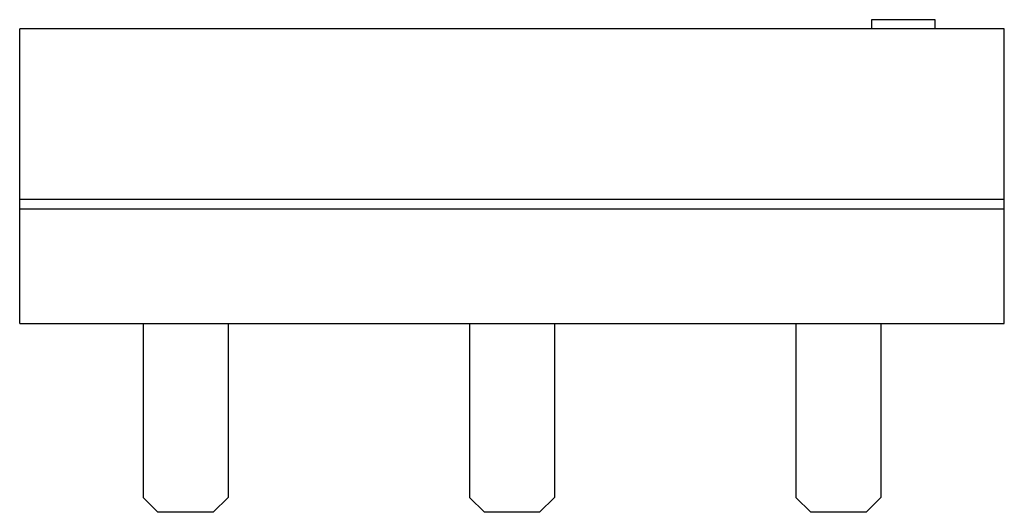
# Model space of a CAD drawing. Header units: millimetres. Extents: x 7.4 to 60.8, y 34 to 60.7.
import ezdxf

# ---------------------------------------------------------------- set-up
doc = ezdxf.new("R2010")
doc.units = ezdxf.units.MM
doc.header["$LTSCALE"] = 6.195831
doc.layers.get('0').update_dxf_attribs({"linetype": 'CONTINUOUS'})

msp = doc.modelspace()

# ---------------------------------------------------------------- linework, layer by layer
at = {"color": 7}
for p, q in [((57.019, 60.721), (53.569, 60.721)), ((53.569, 60.721), (53.569, 60.221)), ((57.019, 60.221), (57.019, 60.721)), ((7.369, 44.221), (7.369, 60.221)), ((60.769, 60.221), (7.369, 60.221)), ((60.769, 44.221), (60.769, 60.221)), ((60.769, 50.963), (7.369, 50.963)), ((60.769, 50.427), (7.369, 50.427)), ((7.369, 44.221), (60.769, 44.221)), ((14.069, 44.221), (14.069, 34.78)), ((18.669, 44.221), (18.669, 34.78)), ((31.769, 44.221), (31.769, 34.78)), ((36.369, 44.221), (36.369, 34.78)), ((49.469, 44.221), (49.469, 34.78)), ((54.069, 44.221), (54.069, 34.78)), ((14.869, 33.98), (14.069, 34.78)), ((18.669, 34.78), (17.869, 33.98)), ((32.569, 33.98), (31.769, 34.78)), ((36.369, 34.78), (35.569, 33.98)), ((50.269, 33.98), (49.469, 34.78)), ((54.069, 34.78), (53.269, 33.98)), ((17.869, 33.98), (14.869, 33.98)), ((35.569, 33.98), (32.569, 33.98)), ((53.269, 33.98), (50.269, 33.98))]:
    msp.add_line(p, q, dxfattribs=at)

doc.saveas('drawing.dxf')
